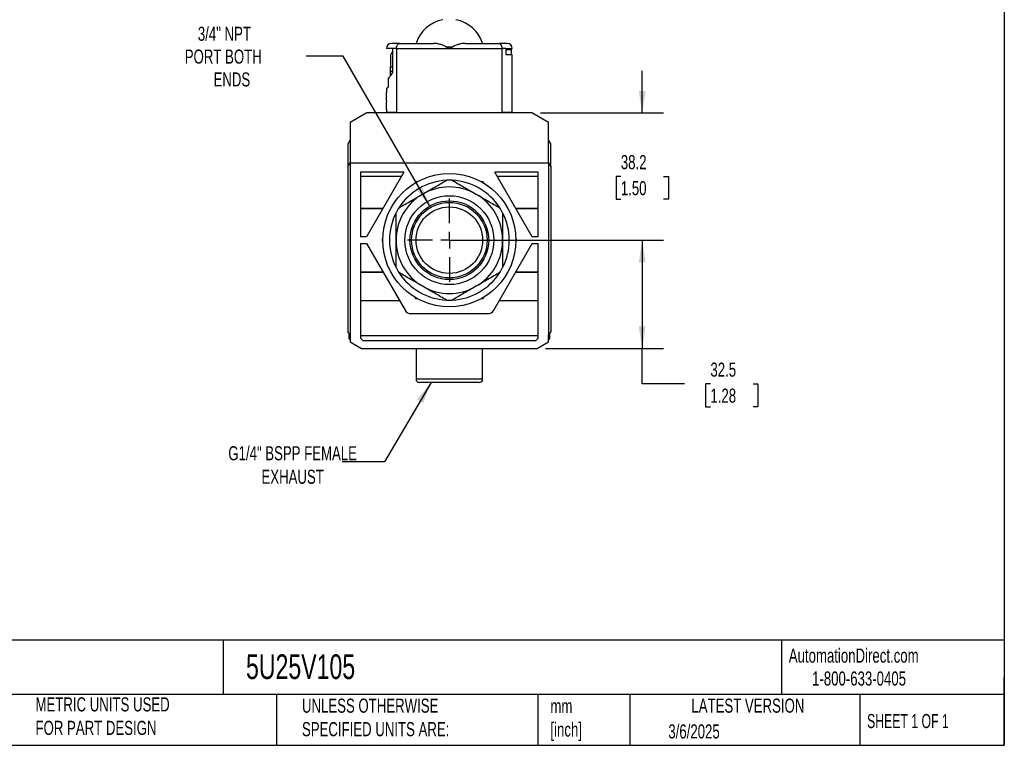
# Model space of a CAD drawing. Header units: millimetres. Extents: x 13 to 546, y 13 to 419.
# Tile 4 of 6: x 250 to 546, y 13 to 231. Entities that reach past the tile are written whole.
import ezdxf

# ---------------------------------------------------------------- set-up
doc = ezdxf.new("R2010")
doc.units = ezdxf.units.MM
doc.header["$LTSCALE"] = 2
doc.linetypes.add('SLD-Center', pattern=[19.05, 15.24, -1.27, 1.27, -1.27])
doc.linetypes.add('SLD-Solid', pattern=[0])
doc.layers.add('CENTER', color=40, linetype='SLD-Center')
doc.layers.add('DIMENSIONS', color=140, linetype='SLD-Solid', lineweight=25)
doc.layers.add('TEXT', color=140, linetype='SLD-Solid', lineweight=25)
doc.styles.add('SLDTEXTSTYLE0', font='TXT', dxfattribs={"width": 0.7})
doc.styles.add('SLDTEXTSTYLE1', font='TXT', dxfattribs={"width": 0.65})
doc.dimstyles.new('SLDDIMSTYLE0', dxfattribs={"dimtxt": 4.316016, "dimasz": 6.604, "dimexe": 0, "dimexo": 0.0625, "dimgap": 1.079004, "dimtad": 0, "dimtih": 1, "dimtoh": 1, "dimrnd": 1e-09, "dimzin": 12, "dimdsep": 46, "dimtxsty": 'SLDTEXTSTYLE0', "dimsah": 1, "dimcen": 0.09, "dimadec": 0, "dimazin": 3, "dimtfac": 1, "dimtofl": 0, "dimtmove": 0, "dimatfit": 3, "dimfxl": 0, "dimfrac": 2, "dimtolj": 1, "dimtzin": 12, "dimarcsym": 0})
doc.dimstyles.new('SLDDIMSTYLE1', dxfattribs={"dimtxt": 4.316016, "dimasz": 6.604, "dimexe": 0, "dimexo": 0.0625, "dimgap": 1.079004, "dimtad": 0, "dimtih": 1, "dimtoh": 1, "dimrnd": 1e-09, "dimzin": 12, "dimdsep": 46, "dimtxsty": 'SLDTEXTSTYLE0', "dimsah": 1, "dimcen": 0.09, "dimadec": 0, "dimazin": 3, "dimtfac": 1, "dimtmove": 0, "dimatfit": 0, "dimfxl": 0, "dimfrac": 2, "dimtolj": 1, "dimtzin": 12, "dimarcsym": 0})
doc.dimstyles.new('SLDDIMSTYLE4', dxfattribs={"dimtxt": 4.316016, "dimasz": 6.604, "dimexe": 0, "dimexo": 0.0625, "dimgap": 1.079004, "dimtad": 0, "dimtih": 1, "dimtoh": 1, "dimrnd": 1e-09, "dimzin": 12, "dimdsep": 46, "dimtxsty": 'SLDTEXTSTYLE0', "dimsah": 1, "dimcen": 0, "dimadec": 0, "dimazin": 3, "dimtfac": 1, "dimtofl": 0, "dimtmove": 0, "dimatfit": 3, "dimfxl": 0, "dimfrac": 2, "dimtolj": 1, "dimtzin": 12, "dimarcsym": 0})
doc.dimstyles.new('SLDDIMSTYLE5', dxfattribs={"dimtxt": 0.18, "dimasz": 6.604, "dimexe": 0, "dimexo": 0.0625, "dimgap": 0, "dimtad": 0, "dimtih": 1, "dimtoh": 1, "dimdec": 0, "dimrnd": 1e-09, "dimzin": 0, "dimdsep": 46, "dimtxsty": 'Standard', "dimsah": 1, "dimcen": 0.09, "dimadec": 0, "dimazin": 0, "dimtfac": 6.604, "dimtdec": 0, "dimtofl": 0, "dimtmove": 0, "dimatfit": 3, "dimfxl": 0, "dimfrac": 2, "dimtolj": 1, "dimtzin": 0, "dimarcsym": 0})

# ---------------------------------------------------------------- blocks, each defined once
blk = doc.blocks.new('_D_7')
at = {"layer": 'DIMENSIONS'}
for p, q in [((347.59, 219.6), (336.48, 219.6)), ((373.56, 174.62), (347.59, 219.6))]:
    blk.add_line(p, q, dxfattribs=at)
blk.add_solid([(373.56, 174.62), (371.14, 180.85), (369.38, 179.83)], dxfattribs=at)
at = {"layer": 'DIMENSIONS', "char_height": 4.233, "attachment_point": 1, "style": 'SLDTEXTSTYLE0'}
for s, insert in [('3/4" NPT', (303.95, 228.48)), ('PORT BOTH', (300.02, 221.63)), ('ENDS', (308.66, 214.77))]:
    blk.add_mtext(s, dxfattribs=dict(at, insert=insert))
blk = doc.blocks.new('_D_8')
at = {"layer": 'DIMENSIONS'}
for p, q in [((437.37, 202.58), (437.37, 215.28)), ((406.81, 202.58), (443.72, 202.58)), ((430.96, 183.52), (429.51, 183.52)), ((429.51, 183.52), (429.51, 176.66)), ((443.79, 183.52), (445.24, 183.52)), ((445.24, 183.52), (445.24, 176.66)), ((429.51, 176.66), (430.96, 176.66)), ((445.24, 176.66), (443.79, 176.66)), ((382.01, 164.38), (443.72, 164.38)), ((437.37, 164.38), (437.37, 151.68))]:
    blk.add_line(p, q, dxfattribs=at)
for points in [[(437.37, 202.58), (438.39, 209.19), (436.36, 209.19)], [(437.37, 164.38), (436.36, 157.78), (438.39, 157.78)]]:
    blk.add_solid(points, dxfattribs=at)
at = {"layer": 'DIMENSIONS', "char_height": 4.233, "attachment_point": 1, "style": 'SLDTEXTSTYLE0'}
for s, insert in [('38.2', (430.96, 189.94)), ('1.50', (430.96, 182.12))]:
    blk.add_mtext(s, dxfattribs=dict(at, insert=insert))
blk = doc.blocks.new('_D_9')
at = {"layer": 'DIMENSIONS'}
for p, q in [((382.01, 164.38), (443.72, 164.38)), ((437.37, 164.38), (437.37, 131.88)), ((408.34, 131.88), (443.72, 131.88)), ((437.37, 121.21), (437.37, 131.88)), ((450.07, 121.21), (437.37, 121.21)), ((457.85, 121.21), (456.4, 121.21)), ((456.4, 121.21), (456.4, 114.35)), ((470.68, 121.21), (472.13, 121.21)), ((472.13, 121.21), (472.13, 114.35)), ((456.4, 114.35), (457.85, 114.35)), ((472.13, 114.35), (470.68, 114.35))]:
    blk.add_line(p, q, dxfattribs=at)
for points in [[(437.37, 164.38), (436.36, 157.78), (438.39, 157.78)], [(437.37, 131.88), (438.39, 138.49), (436.36, 138.49)]]:
    blk.add_solid(points, dxfattribs=at)
at = {"layer": 'DIMENSIONS', "char_height": 4.233, "attachment_point": 1, "style": 'SLDTEXTSTYLE0'}
for s, insert in [('32.5', (457.85, 127.63)), ('1.28', (457.85, 119.81))]:
    blk.add_mtext(s, dxfattribs=dict(at, insert=insert))
blk = doc.blocks.new('SW_CENTERMARKSYMBOL_11')
at = {"layer": 'CENTER', "color": 0}
for p, q in [((0, 5.08), (0, 12.54)), ((-5.08, 0), (-12.54, 0)), ((0, 0), (-2.54, 0)), ((0, 0), (0, 2.54)), ((0, 0), (0, -2.54)), ((0, 0), (2.54, 0)), ((5.08, 0), (12.54, 0)), ((0, -5.08), (0, -12.54))]:
    blk.add_line(p, q, dxfattribs=at)

msp = doc.modelspace()

# ---------------------------------------------------------------- linework, layer by layer
for p, q in [((362.488, 221.984), (360.568, 221.984)), ((364.457, 223.484), (362.068, 223.484)), ((362.488, 214.694), (362.488, 221.984)), ((363.621, 221.984), (362.488, 221.984)), ((363.621, 221.984), (363.621, 202.757)), ((363.621, 221.984), (379.468, 221.984)), ((364.457, 223.484), (374.717, 223.484)), ((380.363, 222.324), (378.573, 222.324)), ((379.468, 221.984), (395.315, 221.984)), ((384.219, 223.484), (394.479, 223.484)), ((396.868, 223.484), (394.479, 223.484)), ((395.315, 202.757), (395.315, 221.984)), ((396.448, 221.984), (395.315, 221.984)), ((396.448, 221.984), (396.448, 220.184)), ((396.448, 221.984), (398.368, 221.984)), ((361.768, 219.484), (361.768, 216.44)), ((396.448, 221.684), (398.168, 221.684)), ((396.448, 220.184), (398.368, 220.184)), ((398.168, 220.184), (398.168, 221.684)), ((398.368, 202.757), (398.368, 220.184)), ((361.768, 215.126), (361.768, 216.44)), ((361.768, 216.44), (362.488, 216.44)), ((361.768, 213.686), (361.768, 215.126)), ((361.768, 215.126), (362.488, 215.126)), ((360.568, 209.984), (360.568, 208.684)), ((360.568, 209.984), (360.646, 209.984)), ((361.064, 212.818), (361.064, 210.334)), ((360.583, 208.684), (360.568, 208.684)), ((360.583, 206.184), (360.583, 208.684)), ((360.674, 206.184), (360.583, 206.184)), ((354.668, 202.584), (349.668, 199.697)), ((404.268, 202.584), (354.668, 202.584)), ((398.418, 202.671), (360.518, 202.671)), ((360.568, 203.684), (360.568, 202.757)), ((363.621, 202.757), (360.568, 202.757)), ((409.268, 199.697), (404.268, 202.584)), ((349.668, 199.697), (349.668, 187.584)), ((409.268, 187.584), (409.268, 199.697)), ((349.668, 194.545), (348.968, 193.332)), ((348.968, 193.332), (348.968, 186.546)), ((409.968, 193.332), (409.268, 194.545)), ((409.968, 186.546), (409.968, 193.332)), ((348.968, 186.546), (349.668, 187.584)), ((348.968, 186.546), (348.968, 136.924)), ((349.668, 187.584), (349.668, 135.924)), ((349.668, 187.584), (409.268, 187.584)), ((409.268, 187.584), (409.268, 135.924)), ((409.268, 187.584), (409.968, 186.546)), ((409.968, 186.546), (409.968, 136.924)), ((352.768, 184.784), (352.768, 165.384)), ((365.785, 184.784), (352.768, 184.784)), ((352.768, 183.628), (365.117, 183.628)), ((365.785, 184.784), (354.584, 165.384)), ((406.168, 184.784), (393.151, 184.784)), ((404.352, 165.384), (393.151, 184.784)), ((393.819, 183.628), (406.168, 183.628)), ((406.168, 165.384), (406.168, 184.784)), ((369.335, 181.934), (369.065, 181.465)), ((369.876, 181.934), (369.335, 181.934)), ((389.6, 181.934), (389.059, 181.934)), ((389.871, 181.465), (389.6, 181.934)), ((359.524, 173.94), (352.768, 173.94)), ((352.768, 173.934), (359.52, 173.934)), ((406.168, 173.94), (399.412, 173.94)), ((399.415, 173.934), (406.168, 173.934)), ((354.584, 165.384), (352.768, 165.384)), ((352.768, 163.384), (354.584, 163.384)), ((352.768, 163.384), (352.768, 134.991)), ((354.584, 163.384), (366.16, 143.334)), ((359.473, 164.852), (359.203, 164.384)), ((359.203, 164.384), (359.473, 163.915)), ((392.776, 143.334), (404.352, 163.384)), ((399.733, 164.384), (399.462, 164.852)), ((399.462, 163.915), (399.733, 164.384)), ((406.168, 165.384), (404.352, 165.384)), ((404.352, 163.384), (406.168, 163.384)), ((406.168, 134.991), (406.168, 163.384)), ((352.768, 154.834), (359.52, 154.834)), ((352.768, 154.828), (359.524, 154.828)), ((399.412, 154.828), (406.168, 154.828)), ((399.415, 154.834), (406.168, 154.834)), ((352.768, 146.221), (364.493, 146.221)), ((369.065, 147.302), (369.335, 146.834)), ((369.335, 146.834), (369.876, 146.834)), ((389.059, 146.834), (389.6, 146.834)), ((389.6, 146.834), (389.871, 147.302)), ((394.443, 146.221), (406.168, 146.221)), ((367.892, 142.334), (391.044, 142.334)), ((349.668, 135.924), (348.968, 136.924)), ((349.268, 136.459), (349.268, 136.496)), ((349.268, 136.459), (349.293, 136.459)), ((349.268, 136.434), (349.268, 134.957)), ((349.311, 136.434), (349.268, 136.434)), ((409.968, 136.924), (409.268, 135.924)), ((409.625, 136.434), (409.668, 136.434)), ((409.668, 136.459), (409.642, 136.459)), ((409.668, 136.496), (409.668, 136.459)), ((409.668, 134.957), (409.668, 136.434)), ((349.268, 134.957), (349.668, 134.364)), ((349.668, 135.924), (349.668, 133.884)), ((349.668, 133.884), (353.132, 131.884)), ((352.768, 135.734), (406.168, 135.734)), ((352.768, 134.991), (353.475, 134.284)), ((353.475, 134.284), (405.461, 134.284)), ((405.461, 134.284), (406.168, 134.991)), ((405.804, 131.884), (409.268, 133.884)), ((409.268, 133.884), (409.268, 135.924)), ((409.268, 134.364), (409.668, 134.957)), ((353.132, 131.884), (405.804, 131.884)), ((369.468, 131.884), (369.468, 122.684)), ((389.468, 122.684), (389.468, 131.884)), ((389.468, 122.684), (369.468, 122.684)), ((388.468, 121.684), (370.468, 121.684))]:
    msp.add_line(p, q)
at = {"flags": 128}
for points in [[(363.583, 202.684), (364.418, 202.684), (365.34, 202.684), (366.346, 202.684), (367.428, 202.684), (368.582, 202.684), (369.798, 202.684), (371.072, 202.684), (372.395, 202.684), (373.759, 202.684), (375.157, 202.684), (376.58, 202.684), (378.019, 202.684), (379.468, 202.684), (380.916, 202.684), (382.356, 202.684), (383.779, 202.684), (385.177, 202.684), (386.541, 202.684), (387.864, 202.684), (389.137, 202.684), (390.354, 202.684), (391.507, 202.684), (392.59, 202.684), (393.595, 202.684), (394.518, 202.684), (395.353, 202.684)], [(398.368, 202.757), (398.354, 202.757), (398.242, 202.757), (398.02, 202.757), (397.688, 202.757), (397.249, 202.757), (396.705, 202.757), (396.059, 202.757), (395.315, 202.757)]]:
    msp.add_lwpolyline(points, dxfattribs=at)
for radius in [20, 13.35, 11.82, 11.339, 10]:
    msp.add_circle((379.468, 164.384), radius)
for centre, radius, start, end in [((379.468, 220.284), 10.5, 100.89504, 162.25616), ((379.468, 220.284), 10.5, 17.74384, 79.10496), ((362.068, 221.984), 1.5, 90, 180), ((396.868, 221.984), 1.5, 0, 90), ((363.968, 219.484), 2.2, 132.27749, 180), ((360.568, 202.584), 0.1, 120, 180), ((360.468, 202.757), 0.1, 300, 359.99946), ((398.468, 202.757), 0.1, 179.99998, 240), ((398.368, 202.584), 0.1, 0, 60), ((379.468, 164.384), 18, 92.73396, 147.26604), ((379.468, 164.384), 16, 60, 120), ((379.468, 164.384), 18, 87.26604, 92.73396), ((379.468, 164.384), 18, 32.73396, 87.26604), ((379.468, 164.384), 16, 120, 180), ((379.468, 164.384), 16, 0, 60), ((379.468, 164.384), 18, 152.73396, 207.26604), ((379.468, 164.384), 18, 147.26604, 152.73396), ((379.468, 164.384), 18, 27.26604, 32.73396), ((379.468, 164.384), 18, 332.73396, 27.26604), ((379.468, 164.384), 16, 180, 240), ((379.468, 164.384), 16, 300, 0), ((379.468, 164.384), 18, 207.26604, 212.73396), ((379.468, 164.384), 18, 212.73396, 267.26604), ((379.468, 164.384), 18, 272.73396, 327.26604), ((379.468, 164.384), 18, 327.26604, 332.73396), ((379.468, 164.384), 16, 240, 300), ((379.468, 164.384), 18, 267.26604, 272.73396), ((367.892, 144.334), 2, 210, 270), ((391.044, 144.334), 2, 270, 330), ((370.468, 122.684), 1, 180, 269.99999), ((388.468, 122.684), 1, 270.00001, 0)]:
    msp.add_arc(centre, radius, start, end)
for points, knots in [([(363.621, 221.984), (363.621, 222.09), (363.627, 222.195), (363.651, 222.399), (363.669, 222.5), (363.737, 222.781), (363.803, 222.948), (364.04, 223.347), (364.249, 223.484), (364.457, 223.484)], [0, 0, 0, 0, 0.125, 0.125, 0.25, 0.25, 0.5, 0.5, 1, 1, 1, 1]), ([(378.573, 222.324), (378.556, 222.366), (378.526, 222.401), (378.46, 222.462), (378.424, 222.489), (378.312, 222.563), (378.232, 222.606), (377.992, 222.726), (377.828, 222.795), (377.335, 222.988), (377, 223.097), (376.341, 223.279), (376.014, 223.351), (375.364, 223.454), (375.041, 223.484), (374.717, 223.484)], [0, 0, 0, 0, 0.03125, 0.03125, 0.0625, 0.0625, 0.125, 0.125, 0.25, 0.25, 0.5, 0.5, 0.75, 0.75, 1, 1, 1, 1]), ([(384.219, 223.484), (383.896, 223.484), (383.573, 223.454), (382.922, 223.352), (382.595, 223.279), (381.934, 223.096), (381.6, 222.987), (381.106, 222.794), (380.942, 222.725), (380.702, 222.606), (380.624, 222.563), (380.513, 222.489), (380.477, 222.463), (380.41, 222.401), (380.379, 222.366), (380.363, 222.324)], [0, 0, 0, 0, 0.25, 0.25, 0.5, 0.5, 0.75, 0.75, 0.875, 0.875, 0.9375, 0.9375, 0.96875, 0.96875, 1, 1, 1, 1]), ([(395.315, 221.984), (395.315, 222.09), (395.309, 222.195), (395.285, 222.399), (395.267, 222.5), (395.199, 222.781), (395.133, 222.948), (394.896, 223.347), (394.687, 223.484), (394.479, 223.484)], [0, 0, 0, 0, 0.125, 0.125, 0.25, 0.25, 0.5, 0.5, 1, 1, 1, 1]), ([(361.064, 212.818), (361.235, 213.037), (361.444, 213.307), (361.923, 213.934), (362.192, 214.292), (362.488, 214.694)], [0, 0, 0, 0, 0.5, 0.5, 1, 1, 1, 1]), ([(363.621, 202.757), (363.621, 202.747), (363.619, 202.737), (363.616, 202.728), (363.613, 202.719), (363.608, 202.71), (363.601, 202.702), (363.596, 202.695), (363.59, 202.689), (363.583, 202.684)], [0, 0, 0, 0, 0.000029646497, 0.000029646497, 0.000029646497, 0.000059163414, 0.000059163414, 0.000059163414, 0.000084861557, 0.000084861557, 0.000084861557, 0.000084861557]), ([(371.468, 178.24), (372.681, 178.941), (373.882, 179.634), (376.261, 181.008), (377.439, 181.688), (378.609, 182.363)], [0, 0, 0, 0, 0.5, 0.5, 1, 1, 1, 1]), ([(380.326, 182.363), (381.497, 181.688), (382.675, 181.008), (385.054, 179.634), (386.254, 178.941), (387.468, 178.24)], [0, 0, 0, 0, 0.5, 0.5, 1, 1, 1, 1]), ([(364.326, 174.117), (365.497, 174.793), (366.675, 175.473), (369.054, 176.847), (370.254, 177.54), (371.468, 178.24)], [0, 0, 0, 0, 0.5, 0.5, 1, 1, 1, 1]), ([(387.468, 178.24), (388.681, 177.54), (389.882, 176.847), (392.261, 175.473), (393.439, 174.793), (394.609, 174.117)], [0, 0, 0, 0, 0.5, 0.5, 1, 1, 1, 1]), ([(363.468, 164.384), (363.468, 165.785), (363.468, 167.172), (363.468, 169.918), (363.468, 171.279), (363.468, 172.63)], [0, 0, 0, 0, 0.5, 0.5, 1, 1, 1, 1]), ([(395.468, 172.63), (395.468, 171.279), (395.468, 169.918), (395.468, 167.172), (395.468, 165.785), (395.468, 164.384)], [0, 0, 0, 0, 0.5, 0.5, 1, 1, 1, 1]), ([(363.468, 156.138), (363.468, 157.489), (363.468, 158.85), (363.468, 161.596), (363.468, 162.983), (363.468, 164.384)], [0, 0, 0, 0, 0.5, 0.5, 1, 1, 1, 1]), ([(395.468, 164.384), (395.468, 162.983), (395.468, 161.596), (395.468, 158.85), (395.468, 157.489), (395.468, 156.138)], [0, 0, 0, 0, 0.5, 0.5, 1, 1, 1, 1]), ([(371.468, 150.528), (370.254, 151.228), (369.054, 151.921), (366.675, 153.295), (365.497, 153.975), (364.326, 154.651)], [0, 0, 0, 0, 0.5, 0.5, 1, 1, 1, 1]), ([(394.609, 154.651), (393.439, 153.975), (392.261, 153.295), (389.882, 151.921), (388.681, 151.228), (387.468, 150.528)], [0, 0, 0, 0, 0.5, 0.5, 1, 1, 1, 1]), ([(378.609, 146.404), (377.439, 147.08), (376.261, 147.76), (373.882, 149.134), (372.681, 149.827), (371.468, 150.528)], [0, 0, 0, 0, 0.5, 0.5, 1, 1, 1, 1]), ([(387.468, 150.528), (386.254, 149.827), (385.054, 149.134), (382.675, 147.76), (381.497, 147.08), (380.326, 146.404)], [0, 0, 0, 0, 0.5, 0.5, 1, 1, 1, 1])]:
    msp.add_open_spline(points, degree=3, knots=knots)
for points in [[(378.573, 222.324), (378.871, 222.212), (379.169, 222.098), (379.468, 221.984)], [(379.468, 221.984), (379.766, 222.098), (380.065, 222.212), (380.363, 222.324)], [(360.646, 209.984), (360.725, 210.051), (360.865, 210.168), (361.064, 210.334)], [(360.568, 203.684), (360.568, 204.519), (360.603, 205.354), (360.674, 206.184)], [(395.353, 202.684), (395.33, 202.702), (395.315, 202.728), (395.315, 202.757)]]:
    msp.add_open_spline(points, degree=3)
at = {"layer": 'TEXT'}
for p, q in [((546.1, 419.1), (546.1, 12.7)), ((546.1, 44.252), (12.7, 44.252)), ((311.518, 44.252), (311.518, 27.94)), ((479.151, 44.252), (479.151, 27.94)), ((546.1, 12.7), (546.1, 33.02)), ((546.1, 27.94), (12.7, 27.94)), ((327.56, 27.94), (327.56, 12.7)), ((406.049, 27.94), (406.049, 12.7)), ((433.624, 27.94), (433.624, 12.7)), ((502.697, 27.94), (502.697, 12.7)), ((12.7, 12.7), (546.1, 12.7))]:
    msp.add_line(p, q, dxfattribs=at)

# ---------------------------------------------------------------- block references
at = {"layer": 'CENTER'}
msp.add_blockref('SW_CENTERMARKSYMBOL_11', (379.468, 164.384), dxfattribs=at)

# ---------------------------------------------------------------- texts
at = {"layer": 'TEXT'}
for s, insert, char_height, attachment_point, style in [('G1/4" BSPP FEMALE^JEXHAUST', (332.416, 102.52), 4.23333, 2, 'SLDTEXTSTYLE0'), ('AutomationDirect.com', (481.39, 41.753), 4.23333, 1, 'SLDTEXTSTYLE0'), ('5U25V105', (318.415, 40.013), 7.4083, 1, 'SLDTEXTSTYLE0'), ('1-800-633-0405', (488.383, 34.874), 4.23333, 1, 'SLDTEXTSTYLE0'), ('METRIC UNITS USED ^JFOR PART DESIGN', (255.209, 27.112), 4.23333, 1, 'SLDTEXTSTYLE0'), ('UNLESS OTHERWISE ^JSPECIFIED UNITS ARE:', (335.216, 26.721), 4.23333, 1, 'SLDTEXTSTYLE0'), ('LATEST VERSION', (469.104, 26.728), 4.23333, 2, 'SLDTEXTSTYLE0'), ('mm^J[inch]', (409.814, 26.594), 4.2333, 1, 'SLDTEXTSTYLE0'), ('SHEET 1 OF 1', (504.883, 22.103), 4.23333, 1, 'SLDTEXTSTYLE1'), ('3/6/2025', (445.226, 18.994), 4.2333, 1, 'SLDTEXTSTYLE0')]:
    msp.add_mtext(s, dxfattribs=dict(at, insert=insert, char_height=char_height, attachment_point=attachment_point, style=style))

# ---------------------------------------------------------------- dimensions: what is measured, and where the dimension line sits
at = {"layer": 'DIMENSIONS'}
dim = msp.add_diameter_dim_2p(p1=(385.378, 154.147), p2=(373.558, 174.62), text='3/4" NPT\\PPORT BOTH\\PENDS', dimstyle='SLDDIMSTYLE4', override={"dimpost": '<>'}, dxfattribs=at)
dim.commit()
dim.dimension.update_dxf_attribs({"geometry": '_D_7', "text_midpoint": (316.663, 219.598), "dimtype": 163})
for base, p2, dimstyle, picture, middle in [((437.374, 202.584), (404.268, 202.584), 'SLDDIMSTYLE1', '_D_8', (437.374, 183.519)), ((437.374, 131.884), (405.804, 131.884), 'SLDDIMSTYLE0', '_D_9', (437.374, 121.211))]:
    dim = msp.add_linear_dim(base=base, p1=(379.468, 164.384), p2=p2, angle=90, dimstyle=dimstyle, dxfattribs=at)
    dim.commit()
    dim.dimension.update_dxf_attribs({"geometry": picture, "text_midpoint": middle, "dimtype": 160})

# ---------------------------------------------------------------- leaders
at = {"layer": 'TEXT'}
msp.add_leader([(373.988, 121.684), (360.013, 97.792), (347.313, 97.792)], dimstyle='SLDDIMSTYLE5', dxfattribs=at)

doc.saveas('drawing.dxf')
